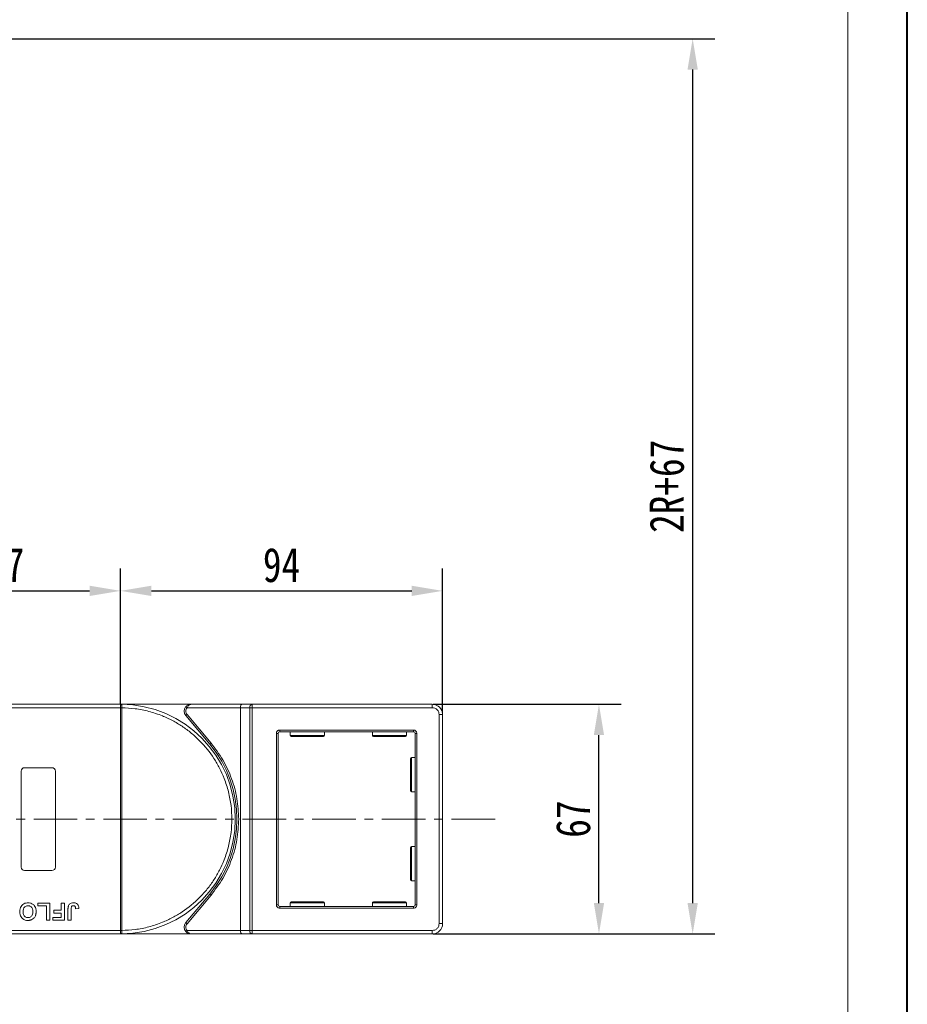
# Model space of a CAD drawing. Header units: millimetres. Extents: x -645 to 830, y -176 to 857.
# Tile 70 of 77: x 557 to 816, y 300 to 587. Entities that reach past the tile are written whole.
import ezdxf

# ---------------------------------------------------------------- set-up
doc = ezdxf.new("R2010")
doc.units = ezdxf.units.MM
doc.linetypes.add('CENTERX2', pattern=[20.32, 12.7, -2.54, 2.54, -2.54])
doc.styles.get("Standard").update_dxf_attribs({"font": '仿宋_GB2312.ttf', "width": 0.8})
doc.dimstyles.new('副本 ISO-45.1', dxfattribs={"dimtxt": 10, "dimasz": 9, "dimexe": 6.5, "dimexo": 0.625, "dimgap": 2.5, "dimtad": 1, "dimdsep": 46, "dimtxsty": 'Standard', "dimcen": 2.5, "dimadec": 0, "dimazin": 0, "dimtfac": 1, "dimtmove": 0, "dimatfit": 3, "dimfxl": 0, "dimarcsym": 0})

# ---------------------------------------------------------------- blocks, each defined once
blk = doc.blocks.new('*D3154')
at = {"color": 0, "lineweight": -2}
for p, q in [((677.67, 387.71), (732.55, 387.71)), ((726.05, 329.71), (726.05, 378.71)), ((677.67, 320.71), (732.55, 320.71))]:
    blk.add_line(p, q, dxfattribs=at)
at = {"color": 0, "lineweight": 9}
for points in [[(724.55, 378.71), (727.55, 378.71), (726.05, 387.71)], [(724.55, 329.71), (727.55, 329.71), (726.05, 320.71)]]:
    blk.add_solid(points, dxfattribs=at)
at = {"layer": 'Defpoints', "color": 0, "lineweight": 9}
for p in [(677.04, 387.71), (726.05, 387.71), (677.04, 320.71)]:
    blk.add_point(p, dxfattribs=at)
at = {"color": 0, "lineweight": 9, "insert": (718.55, 354.21), "char_height": 10, "attachment_point": 5, "rotation": 90}
blk.add_mtext('67', dxfattribs=at)
blk = doc.blocks.new('*D3155')
at = {"color": 0, "lineweight": -2}
for p, q in [((255.91, 581.91), (759.9, 581.91)), ((753.4, 329.71), (753.4, 572.91)), ((677.67, 320.71), (759.9, 320.71))]:
    blk.add_line(p, q, dxfattribs=at)
at = {"color": 0, "lineweight": 9}
for points in [[(751.9, 572.91), (754.9, 572.91), (753.4, 581.91)], [(751.9, 329.71), (754.9, 329.71), (753.4, 320.71)]]:
    blk.add_solid(points, dxfattribs=at)
at = {"layer": 'Defpoints', "color": 0, "lineweight": 9}
for p in [(255.29, 581.91), (753.4, 581.91), (677.04, 320.71)]:
    blk.add_point(p, dxfattribs=at)
at = {"color": 0, "lineweight": 9, "insert": (745.9, 451.31), "char_height": 10, "attachment_point": 5, "rotation": 90}
blk.add_mtext('2R+67', dxfattribs=at)
blk = doc.blocks.new('*D3125')
at = {"color": 0, "lineweight": -2}
for p, q in [((586.41, 387.84), (586.41, 427.31)), ((680.41, 385.34), (680.41, 427.31)), ((595.41, 420.81), (671.41, 420.81))]:
    blk.add_line(p, q, dxfattribs=at)
at = {"color": 0, "lineweight": 9}
for points in [[(595.41, 422.31), (595.41, 419.31), (586.41, 420.81)], [(671.41, 422.31), (671.41, 419.31), (680.41, 420.81)]]:
    blk.add_solid(points, dxfattribs=at)
at = {"layer": 'Defpoints', "color": 0, "lineweight": 9}
for p in [(680.41, 420.81), (586.41, 387.21), (680.41, 384.71)]:
    blk.add_point(p, dxfattribs=at)
at = {"color": 0, "lineweight": 9, "insert": (633.41, 428.31), "char_height": 10, "attachment_point": 5}
blk.add_mtext('94', dxfattribs=at)
blk = doc.blocks.new('*D3126')
at = {"color": 0, "lineweight": -2}
for p, q in [((519.41, 387.48), (519.41, 427.31)), ((586.41, 387.84), (586.41, 427.31)), ((528.41, 420.81), (577.41, 420.81))]:
    blk.add_line(p, q, dxfattribs=at)
at = {"color": 0, "lineweight": 9}
for points in [[(528.41, 422.31), (528.41, 419.31), (519.41, 420.81)], [(577.41, 422.31), (577.41, 419.31), (586.41, 420.81)]]:
    blk.add_solid(points, dxfattribs=at)
at = {"layer": 'Defpoints', "color": 0, "lineweight": 9}
for p in [(586.41, 420.81), (519.41, 386.86), (586.41, 387.21)]:
    blk.add_point(p, dxfattribs=at)
at = {"color": 0, "lineweight": 9, "insert": (552.91, 428.31), "char_height": 10, "attachment_point": 5}
blk.add_mtext('67', dxfattribs=at)

msp = doc.modelspace()

# ---------------------------------------------------------------- linework, layer by layer
at = {"color": 7, "lineweight": 40}
msp.add_line((816.041, -176.426), (816.041, 856.588), dxfattribs=at)
at = {"color": 7, "lineweight": 13}
msp.add_line((798.65, -159.035), (798.65, 839.197), dxfattribs=at)
at = {"color": 7, "linetype": 'Continuous', "lineweight": 15}
for p, q in [((537.703, 386.71), (586.41, 386.71)), ((586.41, 387.71), (538.821, 387.71)), ((606.973, 387.71), (586.41, 387.71)), ((586.41, 387.71), (586.644, 387.709)), ((586.41, 321.712), (586.41, 386.708)), ((586.41, 386.708), (586.76, 386.708)), ((586.76, 386.711), (586.76, 386.708)), ((586.76, 386.708), (586.76, 321.712)), ((605.855, 386.71), (605.482, 387.043)), ((605.855, 386.71), (621.41, 386.71)), ((621.87, 387.71), (606.973, 387.71)), ((621.41, 386.71), (624.11, 386.71)), ((621.41, 386.71), (621.41, 321.71)), ((624.87, 387.71), (621.87, 387.71)), ((624.11, 321.71), (624.11, 386.71)), ((624.11, 386.71), (624.87, 386.71)), ((624.87, 387.71), (624.87, 386.71)), ((677.41, 387.71), (624.87, 387.71)), ((624.87, 386.71), (624.87, 321.71)), ((624.87, 386.71), (677.41, 386.71)), ((677.41, 386.71), (677.41, 387.71)), ((605.824, 384.746), (605.441, 384.425)), ((605.441, 384.425), (612.455, 376.065)), ((612.838, 376.386), (605.824, 384.746)), ((679.41, 384.71), (679.41, 323.71)), ((680.41, 384.71), (679.41, 384.71)), ((680.41, 323.71), (680.41, 384.71)), ((632.91, 380.21), (671.91, 380.21)), ((632.91, 380.21), (632.91, 379.71)), ((671.91, 379.71), (632.91, 379.71)), ((635.91, 379.71), (635.91, 378.61)), ((645.91, 378.61), (645.91, 379.71)), ((659.91, 379.71), (659.91, 378.61)), ((669.91, 378.61), (669.91, 379.71)), ((671.91, 380.21), (671.91, 379.71)), ((612.455, 376.065), (612.838, 376.386)), ((631.91, 329.21), (631.91, 379.21)), ((631.91, 379.21), (632.41, 379.21)), ((632.41, 329.21), (632.41, 379.21)), ((635.91, 378.61), (645.91, 378.61)), ((659.91, 378.61), (669.91, 378.61)), ((672.41, 329.21), (672.41, 379.21)), ((672.41, 379.21), (672.91, 379.21)), ((672.91, 379.21), (672.91, 329.21)), ((672.41, 372.21), (671.31, 372.21)), ((671.31, 372.21), (671.31, 362.21)), ((557.41, 340.21), (557.41, 368.21)), ((558.41, 369.21), (566.41, 369.21)), ((567.41, 368.21), (567.41, 340.21)), ((671.31, 362.21), (672.41, 362.21)), ((672.41, 346.21), (671.31, 346.21)), ((671.31, 346.21), (671.31, 336.21)), ((566.41, 339.21), (558.41, 339.21)), ((671.31, 336.21), (672.41, 336.21)), ((612.455, 332.355), (605.441, 323.996)), ((605.824, 323.674), (612.838, 332.034)), ((612.455, 332.355), (612.838, 332.034)), ((562.294, 329.71), (565.82, 329.71)), ((562.294, 328.877), (562.294, 329.71)), ((564.858, 328.877), (562.294, 328.877)), ((564.858, 324.71), (564.858, 328.877)), ((565.82, 329.71), (565.82, 324.71)), ((566.974, 327.595), (569.089, 327.595)), ((566.974, 326.761), (566.974, 327.595)), ((569.089, 329.71), (570.051, 329.71)), ((569.089, 327.595), (569.089, 329.71)), ((570.051, 329.71), (570.051, 324.71)), ((571.076, 324.71), (571.076, 327.862)), ((572.038, 327.946), (572.038, 324.71)), ((573.32, 328.043), (574.282, 328.108)), ((631.91, 329.21), (632.41, 329.21)), ((632.91, 328.21), (632.91, 328.71)), ((632.91, 328.71), (671.91, 328.71)), ((671.91, 328.21), (632.91, 328.21)), ((635.91, 329.81), (635.91, 328.71)), ((645.91, 329.81), (635.91, 329.81)), ((645.91, 328.71), (645.91, 329.81)), ((659.91, 329.81), (659.91, 328.71)), ((669.91, 329.81), (659.91, 329.81)), ((669.91, 328.71), (669.91, 329.81)), ((671.91, 328.21), (671.91, 328.71)), ((672.91, 329.21), (672.41, 329.21)), ((565.82, 324.71), (564.858, 324.71)), ((566.653, 324.71), (566.653, 325.543)), ((566.653, 325.543), (569.089, 325.543)), ((570.051, 324.71), (566.653, 324.71)), ((569.089, 326.761), (566.974, 326.761)), ((569.089, 325.543), (569.089, 326.761)), ((572.038, 324.71), (571.076, 324.71)), ((605.441, 323.996), (605.824, 323.674)), ((680.41, 323.71), (679.41, 323.71)), ((586.41, 321.71), (535.72, 321.71)), ((536.838, 320.71), (586.41, 320.71)), ((586.76, 321.712), (586.41, 321.712)), ((586.644, 320.711), (586.41, 320.71)), ((586.41, 320.71), (606.973, 320.71)), ((586.76, 321.712), (586.76, 321.709)), ((605.855, 321.71), (605.482, 321.377)), ((621.41, 321.71), (605.855, 321.71)), ((606.973, 320.71), (621.87, 320.71)), ((624.11, 321.71), (621.41, 321.71)), ((621.87, 320.71), (624.87, 320.71)), ((624.87, 321.71), (624.11, 321.71)), ((677.41, 321.71), (624.87, 321.71)), ((624.87, 320.71), (624.87, 321.71)), ((624.87, 320.71), (677.41, 320.71)), ((677.41, 320.71), (677.41, 321.71))]:
    msp.add_line(p, q, dxfattribs=at)
at = {"color": 1, "linetype": 'CENTERX2', "lineweight": 13}
msp.add_line((695.708, 354.21), (-10.104, 354.21), dxfattribs=at)
at = {"color": 7, "linetype": 'Continuous', "lineweight": 15}
for centre, radius, start, end in [((586.647, 387.414), 0.295, 90.53836, 143.36012), ((586.672, 356.527), 30.184, 89.8339, 90.49831), ((586.41, 354.21), 33.5, 270.40019, 89.59981), ((606.973, 385.71), 2, 138.18969, 220), ((625.009, 386.816), 0.905, 98.86498, 186.71937), ((677.41, 384.71), 3, 0, 90), ((632.91, 379.21), 0.5, 90, 180), ((671.91, 379.21), 0.5, 0, 90), ((636.21, 378.61), 0.3, 180, 270), ((645.61, 378.61), 0.3, 270, 0), ((660.21, 378.61), 0.3, 180, 270), ((669.61, 378.61), 0.3, 270, 0), ((586.41, 354.21), 34, 320, 40), ((671.31, 371.91), 0.3, 90, 180), ((558.41, 368.21), 1, 90, 180), ((566.41, 368.21), 1, 0, 90), ((671.31, 362.51), 0.3, 180, 270), ((671.31, 345.91), 0.3, 90, 180), ((558.41, 340.21), 1, 180, 270), ((566.41, 340.21), 1, 270, 360), ((671.31, 336.51), 0.3, 180, 270), ((632.91, 329.21), 0.5, 180, 270), ((636.21, 329.81), 0.3, 90, 180), ((645.61, 329.81), 0.3, 0, 90), ((660.21, 329.81), 0.3, 90, 180), ((669.61, 329.81), 0.3, 0, 90), ((671.91, 329.21), 0.5, 270, 0), ((606.973, 322.71), 2, 140, 221.81031), ((677.41, 323.71), 3, 270, 0), ((586.672, 351.893), 30.184, 269.50169, 270.1661), ((586.647, 321.006), 0.295, 216.63988, 269.46164), ((625.009, 321.604), 0.905, 173.28063, 261.13502)]:
    msp.add_arc(centre, radius, start, end, dxfattribs=at)
for centre, start_param, end_param in [((621.87, 386.71), 0, 1.5707963), ((621.87, 321.71), 1.5707963, 3.1415927)]:
    msp.add_ellipse(centre, major_axis=(0, 1), ratio=0.4599349, start_param=start_param, end_param=end_param, dxfattribs=at)
for points in [[(586.41, 387.59), (586.41, 387.625), (586.41, 387.694), (586.41, 387.705), (586.41, 387.71)], [(586.41, 320.71), (586.41, 320.715), (586.41, 320.726), (586.41, 320.795), (586.41, 320.83)]]:
    msp.add_open_spline(points, degree=3, dxfattribs=at)
for points, knots in [([(586.41, 386.71), (586.41, 386.823), (586.41, 387.048), (586.41, 387.346), (586.41, 387.514), (586.41, 387.58), (586.41, 387.59)], [0, 0, 0, 0, 0.3133566, 0.6267132, 0.9400698, 1, 1, 1, 1]), ([(586.41, 386.708), (586.41, 386.708), (586.41, 386.709), (586.41, 386.71), (586.41, 386.71), (586.41, 386.71)], [0, 0, 0, 0, 0.3846661, 0.6923333, 1, 1, 1, 1]), ([(586.644, 387.709), (586.661, 387.706), (586.698, 387.7), (586.727, 387.646), (586.746, 387.553), (586.758, 387.407), (586.76, 387.211), (586.761, 386.966), (586.76, 386.802), (586.76, 386.711)], [0, 0, 0, 0, 0.1119973, 0.2448439, 0.3691679, 0.5008987, 0.6875333, 0.8281382, 1, 1, 1, 1]), ([(586.76, 386.708), (588.073, 386.648), (590.738, 386.526), (594.728, 385.712), (598.371, 384.506), (601.607, 383.001), (604.432, 381.322), (607.093, 379.353), (610.372, 376.361), (613.16, 372.897), (615.362, 369.096), (616.832, 365.844), (618.006, 362.188), (618.748, 358.19), (618.989, 354.21), (618.748, 350.23), (618.006, 346.232), (616.832, 342.576), (615.362, 339.324), (613.714, 336.481), (611.774, 333.799), (608.818, 330.488), (605.384, 327.663), (601.607, 325.42), (598.371, 323.914), (594.727, 322.708), (590.738, 321.894), (588.073, 321.772), (586.76, 321.712)], [0, 0, 0, 0, 0.038862, 0.078912, 0.1200677, 0.1522272, 0.1843815, 0.2172151, 0.2500433, 0.3156185, 0.347778, 0.3799323, 0.4210926, 0.4611415, 0.5, 0.5388632, 0.578912, 0.6200677, 0.6522272, 0.6843815, 0.7172151, 0.7500433, 0.8156185, 0.847778, 0.8799323, 0.9210926, 0.9611404, 1, 1, 1, 1]), ([(605.824, 384.746), (605.726, 384.889), (605.524, 385.186), (605.442, 385.734), (605.541, 386.28), (605.753, 386.57), (605.855, 386.71)], [0, 0, 0, 0, 0.2418638, 0.5, 0.7581362, 1, 1, 1, 1]), ([(605.482, 387.043), (605.577, 387.137), (605.786, 387.344), (606.285, 387.632), (606.703, 387.679), (606.973, 387.71)], [0, 0, 0, 0, 0.2270634, 0.5015869, 1, 1, 1, 1]), ([(606.973, 387.71), (606.867, 387.697), (606.655, 387.671), (606.345, 387.459), (606.066, 387.133), (605.922, 386.846), (605.855, 386.71)], [0, 0, 0, 0, 0.2515188, 0.5017844, 0.7656323, 1, 1, 1, 1]), ([(677.41, 386.71), (677.661, 386.683), (678.05, 386.642), (678.516, 386.393), (678.834, 386.134), (679.092, 385.816), (679.341, 385.35), (679.383, 384.962), (679.41, 384.71)], [0, 0, 0, 0, 0.2394429, 0.3698071, 0.5000001, 0.6303641, 0.7605571, 1, 1, 1, 1]), ([(631.91, 379.21), (631.923, 379.336), (631.944, 379.53), (632.068, 379.763), (632.198, 379.922), (632.357, 380.051), (632.59, 380.176), (632.784, 380.197), (632.91, 380.21)], [0, 0, 0, 0, 0.239443, 0.3695502, 0.4999998, 0.6301073, 0.760557, 1, 1, 1, 1]), ([(671.91, 380.21), (672.036, 380.197), (672.23, 380.176), (672.463, 380.052), (672.622, 379.922), (672.751, 379.763), (672.876, 379.53), (672.896, 379.336), (672.91, 379.21)], [0, 0, 0, 0, 0.23944295, 0.36955024, 0.49999985, 0.63010729, 0.76055705, 1, 1, 1, 1]), ([(620.91, 354.21), (620.811, 356.202), (620.611, 360.218), (618.974, 366.063), (616.471, 371.592), (614.043, 374.796), (612.838, 376.386)], [0, 0, 0, 0, 0.2480864, 0.5, 0.7519136, 1, 1, 1, 1]), ([(636.21, 378.31), (636.273, 378.31), (636.369, 378.31), (636.955, 378.31), (637.562, 378.31), (638.315, 378.31), (639.409, 378.31), (640.91, 378.31), (642.411, 378.31), (643.505, 378.31), (644.258, 378.31), (644.864, 378.31), (645.45, 378.31), (645.547, 378.31), (645.61, 378.31)], [0, 0, 0, 0, 0.1197284, 0.1841803, 0.25, 0.3158197, 0.3802716, 0.5, 0.6197284, 0.6841803, 0.75, 0.8158197, 0.8802716, 1, 1, 1, 1]), ([(660.21, 378.31), (660.273, 378.31), (660.369, 378.31), (660.955, 378.31), (661.562, 378.31), (662.315, 378.31), (663.409, 378.31), (664.91, 378.31), (666.411, 378.31), (667.505, 378.31), (668.258, 378.31), (668.864, 378.31), (669.45, 378.31), (669.547, 378.31), (669.61, 378.31)], [0, 0, 0, 0, 0.1197284, 0.1841803, 0.25, 0.3158197, 0.3802716, 0.5, 0.6197284, 0.6841803, 0.75, 0.8158197, 0.8802716, 1, 1, 1, 1]), ([(671.01, 371.91), (671.01, 371.847), (671.01, 371.751), (671.01, 371.165), (671.01, 370.558), (671.01, 369.805), (671.01, 368.711), (671.01, 367.801), (671.01, 367.21)], [0, 0, 0, 0, 0.2394568, 0.3683607, 0.5, 0.6316393, 0.7605432, 1, 1, 1, 1]), ([(671.01, 367.21), (671.01, 366.619), (671.01, 365.709), (671.01, 364.615), (671.01, 363.862), (671.01, 363.256), (671.01, 362.67), (671.01, 362.573), (671.01, 362.51)], [0, 0, 0, 0, 0.2394568, 0.3683607, 0.5, 0.6316393, 0.7605432, 1, 1, 1, 1]), ([(612.838, 332.034), (614.043, 333.624), (616.471, 336.828), (618.974, 342.358), (620.611, 348.202), (620.811, 352.218), (620.91, 354.21)], [0, 0, 0, 0, 0.2480864, 0.5, 0.7519136, 1, 1, 1, 1]), ([(671.01, 345.91), (671.01, 345.847), (671.01, 345.751), (671.01, 345.165), (671.01, 344.558), (671.01, 343.805), (671.01, 342.711), (671.01, 341.801), (671.01, 341.21)], [0, 0, 0, 0, 0.2394568, 0.3683607, 0.5, 0.6316393, 0.7605432, 1, 1, 1, 1]), ([(671.01, 341.21), (671.01, 340.619), (671.01, 339.709), (671.01, 338.615), (671.01, 337.862), (671.01, 337.256), (671.01, 336.67), (671.01, 336.573), (671.01, 336.51)], [0, 0, 0, 0, 0.2394568, 0.3683607, 0.5, 0.6316393, 0.7605432, 1, 1, 1, 1]), ([(557.038, 327.217), (557.041, 327.351), (557.052, 327.753), (557.194, 328.393), (557.585, 329.055), (558.159, 329.521), (558.799, 329.747), (559.22, 329.766), (559.403, 329.774)], [0, 0, 0, 0, 0.1018882, 0.3073435, 0.4929627, 0.6786474, 0.8607914, 1, 1, 1, 1]), ([(558, 327.193), (558.004, 327.326), (558.016, 327.702), (558.155, 328.224), (558.502, 328.644), (558.879, 328.874), (559.199, 328.936), (559.372, 328.94), (559.405, 328.941)], [0, 0, 0, 0, 0.1585903, 0.4472388, 0.6203806, 0.7935748, 0.9612953, 1, 1, 1, 1]), ([(559.403, 329.774), (559.536, 329.77), (559.94, 329.756), (560.6, 329.566), (561.222, 329.077), (561.647, 328.367), (561.772, 327.73), (561.78, 327.328), (561.782, 327.24)], [0, 0, 0, 0, 0.1021706, 0.3092201, 0.51365, 0.6922749, 0.9324126, 1, 1, 1, 1]), ([(559.405, 328.941), (559.539, 328.932), (559.81, 328.913), (560.19, 328.732), (560.514, 328.431), (560.763, 327.938), (560.816, 327.506), (560.82, 327.235), (560.82, 327.207)], [0, 0, 0, 0, 0.1597099, 0.3204292, 0.4910735, 0.6770503, 0.9662903, 1, 1, 1, 1]), ([(571.076, 327.862), (571.077, 327.929), (571.079, 328.062), (571.087, 328.242), (571.101, 328.401), (571.122, 328.539), (571.145, 328.678), (571.172, 328.768), (571.186, 328.813)], [0, 0, 0, 0, 0.2082698, 0.416707, 0.5614806, 0.7065734, 0.8528245, 1, 1, 1, 1]), ([(571.186, 328.813), (571.24, 328.937), (571.348, 329.186), (571.651, 329.489), (572.117, 329.738), (572.503, 329.76), (572.737, 329.774)], [0, 0, 0, 0, 0.2064605, 0.4135145, 0.6452106, 1, 1, 1, 1]), ([(572.038, 327.946), (572.041, 328.08), (572.046, 328.31), (572.095, 328.589), (572.185, 328.769), (572.303, 328.865), (572.47, 328.931), (572.597, 328.937), (572.675, 328.941)], [0, 0, 0, 0, 0.29202728, 0.5048541, 0.61390458, 0.72368495, 0.82981647, 1, 1, 1, 1]), ([(572.675, 328.941), (572.716, 328.939), (572.8, 328.936), (572.911, 328.905), (573.004, 328.859), (573.077, 328.805), (573.14, 328.74), (573.173, 328.69), (573.19, 328.665)], [0, 0, 0, 0, 0.202387, 0.4109073, 0.5578292, 0.7094718, 0.8532239, 1, 1, 1, 1]), ([(572.737, 329.774), (572.871, 329.769), (573.175, 329.756), (573.627, 329.595), (573.986, 329.269), (574.24, 328.762), (574.265, 328.365), (574.282, 328.108)], [0, 0, 0, 0, 0.1552919, 0.3531453, 0.543243, 0.704067, 1, 1, 1, 1]), ([(573.19, 328.665), (573.209, 328.628), (573.247, 328.553), (573.275, 328.44), (573.294, 328.334), (573.307, 328.238), (573.315, 328.141), (573.318, 328.076), (573.32, 328.043)], [0, 0, 0, 0, 0.1938055, 0.3931273, 0.5440688, 0.6954121, 0.8476129, 1, 1, 1, 1]), ([(632.91, 328.21), (632.784, 328.224), (632.59, 328.244), (632.357, 328.369), (632.198, 328.498), (632.068, 328.657), (631.944, 328.89), (631.923, 329.084), (631.91, 329.21)], [0, 0, 0, 0, 0.239443, 0.3695502, 0.4999998, 0.6301073, 0.760557, 1, 1, 1, 1]), ([(645.61, 330.11), (645.547, 330.11), (645.45, 330.11), (644.864, 330.11), (644.258, 330.11), (643.505, 330.11), (642.411, 330.11), (640.91, 330.11), (639.409, 330.11), (638.315, 330.11), (637.562, 330.11), (636.955, 330.11), (636.369, 330.11), (636.273, 330.11), (636.21, 330.11)], [0, 0, 0, 0, 0.1197284, 0.1841803, 0.25, 0.3158197, 0.3802716, 0.5, 0.6197284, 0.6841803, 0.75, 0.8158197, 0.8802716, 1, 1, 1, 1]), ([(669.61, 330.11), (669.547, 330.11), (669.45, 330.11), (668.864, 330.11), (668.258, 330.11), (667.505, 330.11), (666.411, 330.11), (664.91, 330.11), (663.409, 330.11), (662.315, 330.11), (661.562, 330.11), (660.955, 330.11), (660.369, 330.11), (660.273, 330.11), (660.21, 330.11)], [0, 0, 0, 0, 0.1197284, 0.1841803, 0.25, 0.3158197, 0.3802716, 0.5, 0.6197284, 0.6841803, 0.75, 0.8158197, 0.8802716, 1, 1, 1, 1]), ([(672.91, 329.21), (672.896, 329.084), (672.876, 328.89), (672.751, 328.657), (672.622, 328.498), (672.463, 328.369), (672.23, 328.244), (672.036, 328.224), (671.91, 328.21)], [0, 0, 0, 0, 0.239443, 0.3695502, 0.4999998, 0.6301073, 0.760557, 1, 1, 1, 1]), ([(559.417, 324.646), (559.283, 324.651), (558.879, 324.664), (558.225, 324.859), (557.607, 325.346), (557.179, 326.053), (557.048, 326.704), (557.04, 327.118), (557.038, 327.217)], [0, 0, 0, 0, 0.1013981, 0.3069957, 0.5061443, 0.6852619, 0.9245571, 1, 1, 1, 1]), ([(559.405, 325.479), (559.27, 325.488), (559, 325.505), (558.616, 325.674), (558.305, 325.961), (558.067, 326.423), (558.005, 326.852), (558, 327.138), (558, 327.193)], [0, 0, 0, 0, 0.1602922, 0.3219224, 0.4907614, 0.6575692, 0.9338827, 1, 1, 1, 1]), ([(560.82, 327.207), (560.816, 327.074), (560.806, 326.737), (560.688, 326.258), (560.403, 325.844), (560.045, 325.589), (559.692, 325.49), (559.478, 325.482), (559.405, 325.479)], [0, 0, 0, 0, 0.15861661, 0.40086372, 0.57305935, 0.74548557, 0.91298519, 1, 1, 1, 1]), ([(560.47, 324.842), (560.409, 324.817), (560.284, 324.768), (560.1, 324.72), (559.924, 324.684), (559.757, 324.662), (559.587, 324.648), (559.474, 324.647), (559.417, 324.646)], [0, 0, 0, 0, 0.1854289, 0.3721896, 0.5277082, 0.6838775, 0.8416784, 1, 1, 1, 1]), ([(561.558, 325.969), (561.498, 325.849), (561.378, 325.609), (561.061, 325.219), (560.741, 324.965), (560.499, 324.855), (560.47, 324.842)], [0, 0, 0, 0, 0.2508959, 0.5021661, 0.9405117, 1, 1, 1, 1]), ([(561.782, 327.24), (561.781, 327.174), (561.78, 327.04), (561.765, 326.833), (561.741, 326.62), (561.699, 326.4), (561.643, 326.181), (561.586, 326.04), (561.558, 325.969)], [0, 0, 0, 0, 0.1539502, 0.3081809, 0.478699, 0.6499612, 0.8242026, 1, 1, 1, 1]), ([(605.855, 321.71), (605.753, 321.851), (605.541, 322.141), (605.442, 322.686), (605.524, 323.234), (605.726, 323.531), (605.824, 323.674)], [0, 0, 0, 0, 0.2418638, 0.5, 0.7581362, 1, 1, 1, 1]), ([(679.41, 323.71), (679.383, 323.459), (679.341, 323.07), (679.092, 322.604), (678.834, 322.286), (678.516, 322.027), (678.05, 321.778), (677.661, 321.737), (677.41, 321.71)], [0, 0, 0, 0, 0.2394429, 0.3698071, 0.5000001, 0.6303641, 0.7605571, 1, 1, 1, 1]), ([(586.41, 321.71), (586.41, 321.71), (586.41, 321.711), (586.41, 321.711), (586.41, 321.712), (586.41, 321.712)], [0, 0, 0, 0, 0.38469928, 0.69234964, 1, 1, 1, 1]), ([(586.41, 320.83), (586.41, 320.893), (586.41, 321.019), (586.41, 321.313), (586.41, 321.555), (586.41, 321.689), (586.41, 321.71)], [0, 0, 0, 0, 0.3133347, 0.6266911, 0.9400476, 1, 1, 1, 1]), ([(586.76, 321.709), (586.76, 321.619), (586.761, 321.454), (586.76, 321.209), (586.758, 321.013), (586.746, 320.866), (586.727, 320.773), (586.697, 320.72), (586.661, 320.714), (586.644, 320.711)], [0, 0, 0, 0, 0.172016, 0.3127556, 0.4995985, 0.630391, 0.7580256, 0.8892284, 1, 1, 1, 1]), ([(606.973, 320.71), (606.703, 320.741), (606.285, 320.789), (605.786, 321.076), (605.577, 321.283), (605.482, 321.377)], [0, 0, 0, 0, 0.49841293, 0.77292805, 1, 1, 1, 1]), ([(605.855, 321.71), (605.922, 321.575), (606.066, 321.287), (606.345, 320.961), (606.655, 320.749), (606.867, 320.723), (606.973, 320.71)], [0, 0, 0, 0, 0.2343503, 0.4981953, 0.748869, 1, 1, 1, 1])]:
    msp.add_open_spline(points, degree=3, knots=knots, dxfattribs=at)

# ---------------------------------------------------------------- dimensions: what is measured, and where the dimension line sits
at = {"color": 5, "lineweight": 9}
dim = msp.add_linear_dim(base=(753.399, 581.91), p1=(677.045, 320.71), p2=(255.286, 581.91), angle=90, text='2R+67', dimstyle='副本 ISO-45.1', dxfattribs=at)
dim.commit()
dim.dimension.update_dxf_attribs({"geometry": '*D3155', "text_midpoint": (745.899, 451.31)})
for base, p1, p2, picture, middle in [((586.41, 420.81), (519.41, 386.855), (586.41, 387.21), '*D3126', (552.91, 428.31)), ((680.41, 420.81), (586.41, 387.21), (680.41, 384.71), '*D3125', (633.41, 428.31))]:
    dim = msp.add_linear_dim(base=base, p1=p1, p2=p2, dimstyle='副本 ISO-45.1', dxfattribs=at)
    dim.commit()
    dim.dimension.update_dxf_attribs({"geometry": picture, "text_midpoint": middle})
dim = msp.add_linear_dim(base=(726.051, 387.71), p1=(677.045, 320.71), p2=(677.045, 387.71), angle=90, dimstyle='副本 ISO-45.1', dxfattribs=at)
dim.commit()
dim.dimension.update_dxf_attribs({"geometry": '*D3154', "text_midpoint": (718.551, 354.21)})

doc.saveas('drawing.dxf')
